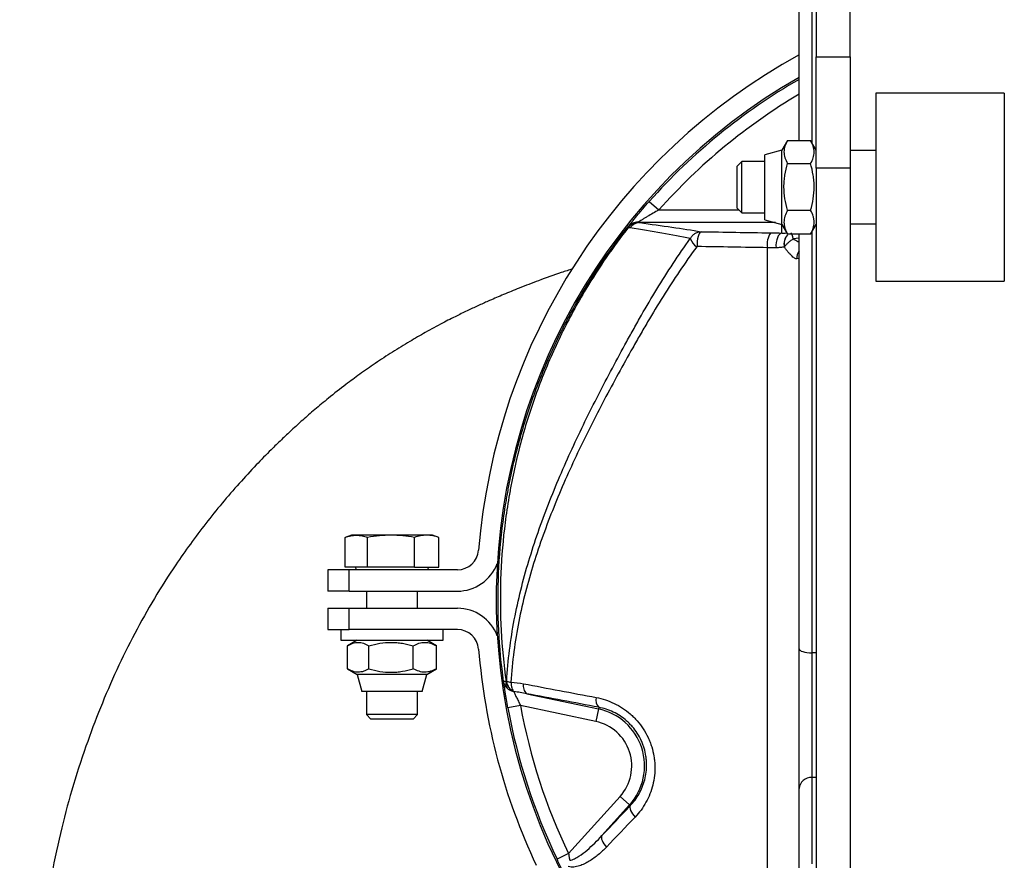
# Model space of a CAD drawing. Header units: millimetres. Extents: x 1033 to 1844, y 1147 to 1973.
# Tile 4 of 8: x 1186 to 1417, y 1491 to 1688. Entities that reach past the tile are written whole.
import ezdxf

# ---------------------------------------------------------------- set-up
doc = ezdxf.new("R2010")
doc.units = ezdxf.units.MM

msp = doc.modelspace()

# ---------------------------------------------------------------- linework, layer by layer
at = {"color": 7, "linetype": 'Continuous', "lineweight": 25}
for p, q in [((1372.59, 1727.85), (1372.59, 1679.15)), ((1380.59, 1679.15), (1380.59, 1727.85)), ((1368.59, 1659.61), (1368.59, 1721.9)), ((1372.59, 1679.15), (1380.59, 1679.15)), ((1372.59, 1653.11), (1372.59, 1679.15)), ((1380.59, 1679.15), (1380.59, 1653.11)), ((1416.59, 1670.64), (1386.59, 1670.64)), ((1386.59, 1670.64), (1386.59, 1626.64)), ((1416.59, 1670.64), (1416.59, 1626.64)), ((1365.9, 1659.61), (1364.59, 1657.34)), ((1365.9, 1659.61), (1371.28, 1659.61)), ((1372.59, 1657.34), (1371.28, 1659.61)), ((1416.59, 1659.5), (1416.65, 1659.5)), ((1364.59, 1657.34), (1360.59, 1656.27)), ((1360.59, 1648.71), (1360.59, 1656.27)), ((1364.59, 1648.72), (1364.59, 1657.34)), ((1386.59, 1657.24), (1380.59, 1657.24)), ((1355.16, 1654.64), (1354.09, 1653.57)), ((1354.09, 1646.79), (1354.09, 1653.57)), ((1360.59, 1654.64), (1355.16, 1654.64)), ((1355.16, 1646.39), (1355.16, 1654.64)), ((1365.9, 1654.21), (1371.28, 1654.21)), ((1416.59, 1655.39), (1416.65, 1655.39)), ((1380.59, 1653.11), (1372.59, 1653.11)), ((1372.59, 1653.11), (1372.59, 1388.86)), ((1380.59, 1653.11), (1380.59, 1388.86)), ((1360.59, 1641.01), (1360.59, 1648.71)), ((1364.59, 1639.94), (1364.59, 1648.72)), ((1354.09, 1643.71), (1354.09, 1646.79)), ((1355.16, 1642.64), (1355.16, 1646.39)), ((1333.52, 1645.34), (1335.76, 1643.35)), ((1416.59, 1644.53), (1416.65, 1644.53)), ((1354.09, 1643.71), (1355.16, 1642.64)), ((1355.16, 1642.64), (1360.59, 1642.64)), ((1365.9, 1643.24), (1371.28, 1643.24)), ((1360.59, 1641.01), (1364.59, 1639.94)), ((1364.59, 1639.94), (1365.9, 1637.67)), ((1371.28, 1637.67), (1372.59, 1639.94)), ((1380.59, 1640.04), (1386.59, 1640.04)), ((1371.28, 1637.67), (1365.9, 1637.67)), ((1368.59, 1540.54), (1368.59, 1637.67)), ((1416.59, 1637.78), (1416.65, 1637.78)), ((1386.59, 1626.64), (1416.59, 1626.64)), ((1263.76, 1567.16), (1262.29, 1566.63)), ((1262.29, 1559.66), (1262.29, 1566.63)), ((1264.92, 1567.16), (1263.76, 1567.16)), ((1273.04, 1567.16), (1264.92, 1567.16)), ((1267.56, 1559.66), (1267.56, 1566.63)), ((1281.37, 1567.16), (1273.04, 1567.16)), ((1278.52, 1559.66), (1278.52, 1566.63)), ((1282.76, 1567.16), (1281.37, 1567.16)), ((1284.22, 1566.63), (1282.76, 1567.16)), ((1284.22, 1566.63), (1284.09, 1566.66)), ((1284.22, 1559.66), (1284.22, 1566.63)), ((1258.26, 1559.06), (1258.26, 1554.06)), ((1263.26, 1559.06), (1258.26, 1559.06)), ((1267.56, 1559.66), (1262.29, 1559.66)), ((1263.26, 1554.06), (1263.26, 1559.06)), ((1288.57, 1559.06), (1263.26, 1559.06)), ((1264.6, 1559.66), (1264.94, 1559.06)), ((1278.52, 1559.66), (1267.56, 1559.66)), ((1278.52, 1559.66), (1284.22, 1559.66)), ((1281.57, 1559.06), (1281.92, 1559.66)), ((1263.26, 1554.06), (1258.26, 1554.06)), ((1263.26, 1554.06), (1288.57, 1554.06)), ((1267.26, 1554.06), (1267.26, 1550.06)), ((1279.26, 1550.06), (1279.26, 1554.06)), ((1258.26, 1550.06), (1258.26, 1545.06)), ((1258.26, 1550.06), (1263.26, 1550.06)), ((1263.26, 1545.06), (1263.26, 1550.06)), ((1263.26, 1550.06), (1288.57, 1550.06)), ((1258.26, 1545.06), (1263.26, 1545.06)), ((1261.26, 1545.06), (1261.26, 1542.56)), ((1288.57, 1545.06), (1263.26, 1545.06)), ((1285.26, 1542.56), (1285.26, 1545.06)), ((1261.26, 1542.56), (1285.26, 1542.56)), ((1265.14, 1542.56), (1262.87, 1541.25)), ((1262.87, 1535.87), (1262.87, 1541.25)), ((1267.85, 1535.87), (1267.85, 1541.25)), ((1278.24, 1535.87), (1278.24, 1541.25)), ((1283.65, 1541.25), (1281.38, 1542.56)), ((1283.52, 1541.32), (1283.65, 1541.25)), ((1283.65, 1535.87), (1283.65, 1541.25)), ((1368.59, 1507.81), (1368.59, 1540.54)), ((1371.59, 1539.64), (1371.59, 1510.41)), ((1262.87, 1535.87), (1265.14, 1534.56)), ((1281.38, 1534.56), (1283.65, 1535.87)), ((1283.65, 1535.87), (1283.52, 1535.81)), ((1265.14, 1534.56), (1266.21, 1530.56)), ((1281.38, 1534.56), (1265.14, 1534.56)), ((1280.31, 1530.56), (1281.38, 1534.56)), ((1280.31, 1530.56), (1266.21, 1530.56)), ((1267.26, 1530.56), (1267.26, 1525.14)), ((1279.26, 1525.14), (1279.26, 1530.56)), ((1304.8, 1530.05), (1321.59, 1526.48)), ((1303.34, 1527.29), (1300.39, 1526.75)), ((1320.97, 1523.55), (1303.34, 1527.29)), ((1321.59, 1526.48), (1320.97, 1523.55)), ((1321.67, 1526.86), (1321.59, 1526.48)), ((1267.26, 1525.14), (1268.33, 1524.06)), ((1279.26, 1525.14), (1267.26, 1525.14)), ((1278.18, 1524.06), (1279.26, 1525.14)), ((1278.18, 1524.06), (1268.33, 1524.06)), ((1371.59, 1510.41), (1371.59, 1490.22)), ((1314.61, 1492.6), (1326.67, 1506)), ((1328.9, 1503.99), (1326.67, 1506)), ((1368.59, 1487.62), (1368.59, 1507.81)), ((1328.9, 1503.99), (1322.42, 1496.8)), ((1329.07, 1503.84), (1328.9, 1503.99)), ((1314.61, 1492.6), (1311.91, 1491.3))]:
    msp.add_line(p, q, dxfattribs=at)
at = {"color": 1, "linetype": 'Continuous', "lineweight": 25}
for p, q in [((1371.59, 1720.99), (1371.59, 1659.07)), ((1335.76, 1643.35), (1354.46, 1643.35)), ((1363.06, 1640.35), (1331.26, 1640.35)), ((1364.53, 1637.92), (1364.53, 1639.96)), ((1371.59, 1638.21), (1371.59, 1539.64)), ((1368.59, 1636.7), (1367.18, 1636.54)), ((1372.59, 1539.64), (1371.59, 1539.64)), ((1372.59, 1510.41), (1371.59, 1510.41))]:
    msp.add_line(p, q, dxfattribs=at)
at = {"color": 7, "linetype": 'Continuous', "lineweight": 25, "flags": 128}
for points in [[(1345.65, 1638.23), (1345.45, 1638.13), (1345.26, 1637.91), (1345.09, 1637.56), (1344.94, 1637.11), (1344.83, 1636.58), (1344.76, 1636), (1344.72, 1635.38), (1344.73, 1634.76)], [(1364.53, 1637.92), (1364.24, 1637.82), (1363.97, 1637.6), (1363.72, 1637.26), (1363.51, 1636.82), (1363.35, 1636.3), (1363.24, 1635.71), (1363.18, 1635.1), (1363.19, 1634.48)], [(1368.59, 1540.54), (1368.65, 1540.37), (1368.82, 1540.2), (1369.1, 1540.04), (1369.47, 1539.9), (1369.92, 1539.79), (1370.44, 1539.71), (1371, 1539.65), (1371.59, 1539.64)], [(1329.07, 1503.84), (1328.98, 1503.63), (1328.96, 1503.37), (1329.01, 1503.06), (1329.13, 1502.71), (1329.32, 1502.34), (1329.56, 1501.95), (1329.86, 1501.56), (1330.21, 1501.17)], [(1322.42, 1496.8), (1322.32, 1496.59), (1322.29, 1496.32), (1322.34, 1496.01), (1322.45, 1495.67), (1322.62, 1495.29), (1322.86, 1494.91), (1323.15, 1494.52), (1323.48, 1494.13)]]:
    msp.add_lwpolyline(points, dxfattribs=at)
at = {"color": 7, "linetype": 'Continuous', "lineweight": 25}
for centre, radius, start, end in [((1438.59, 1552.06), 405.5, 97.698, 44.894), ((1438.59, 1552.06), 404.3, 97.5046, 209.5748), ((1438.59, 1552.06), 345, 92.9234, 209.5018), ((1438.59, 1552.06), 145.5, 118.7572, 175.4267), ((1438.59, 1552.06), 140.92, 119.7839, 242.073), ((1438.59, 1552.06), 140.5, 119.8823, 138.4038), ((1330.72, 1637.64), 2.8, 86.582, 141.1329), ((1331.08, 1637.32), 3.12, 93.6443, 140.8841), ((1331.36, 1637.55), 2.8, 91.9848, 146.4537), ((1329.64, 1640.56), 1.6, 226.312, 232.2171), ((1365.59, 1635.36), 4.48, 144.3279, 191.184), ((1346.75, 1637.91), 3.84, 199.1305, 236.3984), ((1320.15, 1627.3), 2.89, 234.4094, 239.3112), ((1288.57, 1564.06), 5, 270, 355.4267), ((1288.57, 1564.06), 10, 270, 339.288), ((1288.57, 1540.06), 10, 20.712, 90), ((1288.57, 1540.06), 5, 4.5733, 90), ((1438.59, 1552.06), 145.5, 184.5733, 205.2969), ((1302.18, 1532.41), 2.26, 167.1264, 208.5772), ((1303.15, 1533.38), 3.16, 188.6513, 244.2495), ((1303.17, 1533.37), 3.14, 188.3478, 244.3567), ((1302.04, 1538.01), 5.38, 249.1935, 260.0098), ((1306.29, 1531.8), 2.3, 165.783, 229.6831), ((1323.4, 1528.5), 2.38, 164.0871, 223.6183), ((1438.59, 1552.06), 140.5, 190.3773, 205.6227), ((1438.59, 1552.06), 137.5, 190.3773, 205.6227), ((1318.76, 1513.13), 13.65, 318, 78), ((1318.76, 1513.13), 10.65, 318, 78), ((1371.4, 1507.59), 2.82, 86.1913, 175.6015)]:
    msp.add_arc(centre, radius, start, end, dxfattribs=at)
at = {"color": 1, "linetype": 'Continuous', "lineweight": 25}
for centre, radius, start, end in [((1438.59, 1552.06), 137.5, 120.6033, 138.4038), ((1368.47, 1635.33), 3.41, 139.7136, 191.7323), ((1368.54, 1635.29), 3.46, 139.838, 190.8439), ((1371.18, 1632.07), 3.11, 146.63, 183.7326)]:
    msp.add_arc(centre, radius, start, end, dxfattribs=at)
at = {"color": 7, "linetype": 'Continuous', "lineweight": 25}
for points, knots in [([(1365.9, 1659.61), (1365.64, 1659.17), (1365.43, 1658.72), (1365.13, 1657.83), (1365.05, 1657.37), (1365.05, 1656.69), (1365.07, 1656.45), (1365.15, 1656), (1365.21, 1655.77), (1365.43, 1655.1), (1365.64, 1654.65), (1365.9, 1654.21)], [0, 0, 0, 0, 0.25, 0.25, 0.5, 0.5, 0.625, 0.625, 0.75, 0.75, 1, 1, 1, 1]), ([(1371.28, 1654.21), (1371.54, 1654.65), (1371.75, 1655.1), (1372.05, 1655.99), (1372.13, 1656.45), (1372.13, 1657.13), (1372.11, 1657.36), (1372.03, 1657.82), (1371.97, 1658.05), (1371.75, 1658.72), (1371.54, 1659.17), (1371.28, 1659.61)], [0, 0, 0, 0, 0.25, 0.25, 0.5, 0.5, 0.625, 0.625, 0.75, 0.75, 1, 1, 1, 1]), ([(1365.9, 1643.24), (1365.64, 1644.13), (1365.43, 1645.05), (1365.13, 1646.88), (1365.05, 1647.8), (1365.05, 1649.19), (1365.07, 1649.66), (1365.15, 1650.59), (1365.21, 1651.05), (1365.43, 1652.43), (1365.64, 1653.32), (1365.9, 1654.21)], [0, 0, 0, 0, 0.25, 0.25, 0.5, 0.5, 0.625, 0.625, 0.75, 0.75, 1, 1, 1, 1]), ([(1371.28, 1643.24), (1371.54, 1644.13), (1371.75, 1645.05), (1372.05, 1646.88), (1372.13, 1647.8), (1372.13, 1649.19), (1372.11, 1649.66), (1372.03, 1650.59), (1371.97, 1651.05), (1371.75, 1652.43), (1371.53, 1653.32), (1371.28, 1654.21)], [0, 0, 0, 0, 0.25, 0.25, 0.5, 0.5, 0.625, 0.625, 0.75, 0.75, 1, 1, 1, 1]), ([(1328.53, 1639.4), (1328.61, 1639.5), (1328.72, 1639.64), (1328.92, 1639.88), (1328.99, 1639.97), (1329.15, 1640.17), (1329.23, 1640.27), (1329.48, 1640.59), (1329.67, 1640.82), (1330.08, 1641.32), (1330.3, 1641.58), (1330.75, 1642.12), (1330.98, 1642.4), (1331.46, 1642.97), (1331.71, 1643.26), (1332.47, 1644.15), (1332.99, 1644.74), (1333.52, 1645.34)], [0, 0, 0, 0, 0.125, 0.125, 0.1875, 0.1875, 0.25, 0.25, 0.375, 0.375, 0.5, 0.5, 0.625, 0.625, 0.75, 0.75, 1, 1, 1, 1]), ([(1335.76, 1643.35), (1335.3, 1643.08), (1334.84, 1642.82), (1333.93, 1642.29), (1333.48, 1642.03), (1332.83, 1641.64), (1332.62, 1641.51), (1332.2, 1641.26), (1332, 1641.13), (1331.62, 1640.9), (1331.44, 1640.79), (1331.12, 1640.59), (1330.98, 1640.5), (1330.88, 1640.44)], [0, 0, 0, 0, 0.25, 0.25, 0.5, 0.5, 0.625, 0.625, 0.75, 0.75, 0.875, 0.875, 1, 1, 1, 1]), ([(1365.9, 1643.24), (1365.64, 1642.79), (1365.43, 1642.33), (1365.13, 1641.4), (1365.05, 1640.93), (1365.05, 1640.22), (1365.07, 1639.99), (1365.15, 1639.52), (1365.21, 1639.28), (1365.43, 1638.58), (1365.64, 1638.13), (1365.9, 1637.67)], [0, 0, 0, 0, 0.25, 0.25, 0.5, 0.5, 0.625, 0.625, 0.75, 0.75, 1, 1, 1, 1]), ([(1371.28, 1637.67), (1371.54, 1638.13), (1371.75, 1638.58), (1372.05, 1639.51), (1372.13, 1639.98), (1372.13, 1640.69), (1372.11, 1640.93), (1372.03, 1641.4), (1371.97, 1641.63), (1371.75, 1642.33), (1371.54, 1642.79), (1371.28, 1643.24)], [0, 0, 0, 0, 0.25, 0.25, 0.5, 0.5, 0.625, 0.625, 0.75, 0.75, 1, 1, 1, 1]), ([(1343.12, 1636.65), (1341.01, 1637.07), (1338.78, 1637.48), (1334.09, 1638.3), (1331.62, 1638.7), (1329.03, 1639.1)], [0, 0, 0, 0, 0.5, 0.5, 1, 1, 1, 1]), ([(1343.12, 1636.65), (1343.25, 1636.88), (1343.4, 1637.1), (1343.76, 1637.49), (1343.96, 1637.65), (1344.4, 1637.93), (1344.64, 1638.04), (1345.13, 1638.19), (1345.39, 1638.23), (1345.65, 1638.23)], [0, 0, 0, 0, 0.25, 0.25, 0.5, 0.5, 0.75, 0.75, 1, 1, 1, 1]), ([(1366.66, 1637.96), (1366.69, 1637.95), (1366.72, 1637.9), (1366.8, 1637.76), (1366.84, 1637.67), (1366.93, 1637.42), (1366.98, 1637.27), (1367.05, 1637.02), (1367.08, 1636.93), (1367.13, 1636.74), (1367.16, 1636.64), (1367.18, 1636.54)], [0, 0, 0, 0, 0.25, 0.25, 0.5, 0.5, 0.75, 0.75, 0.875, 0.875, 1, 1, 1, 1]), ([(1300.13, 1532.99), (1300.39, 1537.91), (1301.01, 1542.69), (1302.79, 1552.04), (1303.94, 1556.62), (1306.65, 1565.63), (1308.2, 1570.06), (1310.77, 1576.64), (1311.66, 1578.82), (1313.51, 1583.15), (1314.46, 1585.29), (1317.4, 1591.68), (1319.46, 1595.89), (1323.74, 1604.24), (1325.95, 1608.38), (1328.79, 1613.53), (1329.36, 1614.56), (1330.51, 1616.62), (1331.09, 1617.65), (1332.84, 1620.72), (1334.04, 1622.75), (1337.75, 1628.8), (1340.35, 1632.77), (1343.12, 1636.65)], [0, 0, 0, 0, 0.125, 0.125, 0.25, 0.25, 0.375, 0.375, 0.4375, 0.4375, 0.5, 0.5, 0.625, 0.625, 0.75, 0.75, 0.78125, 0.78125, 0.8125, 0.8125, 0.875, 0.875, 1, 1, 1, 1]), ([(1365.14, 1634.64), (1365.25, 1634.81), (1365.38, 1634.98), (1365.68, 1635.32), (1365.85, 1635.49), (1366.21, 1635.82), (1366.39, 1635.98), (1366.68, 1636.2), (1366.78, 1636.27), (1366.98, 1636.41), (1367.09, 1636.48), (1367.18, 1636.54)], [0, 0, 0, 0, 0.25, 0.25, 0.5, 0.5, 0.75, 0.75, 0.875, 0.875, 1, 1, 1, 1]), ([(1344.62, 1634.71), (1341.85, 1630.91), (1339.24, 1627.03), (1335.51, 1621.11), (1334.31, 1619.12), (1332.54, 1616.11), (1331.96, 1615.1), (1330.8, 1613.09), (1330.23, 1612.08), (1327.36, 1607.02), (1325.13, 1602.96), (1320.81, 1594.76), (1318.72, 1590.63), (1315.75, 1584.34), (1314.78, 1582.23), (1312.91, 1577.98), (1312, 1575.83), (1309.4, 1569.36), (1307.81, 1564.99), (1305.05, 1556.1), (1303.87, 1551.58), (1302.04, 1542.33), (1301.39, 1537.6), (1301.1, 1532.72)], [0, 0, 0, 0, 0.125, 0.125, 0.1875, 0.1875, 0.21875, 0.21875, 0.25, 0.25, 0.375, 0.375, 0.5, 0.5, 0.5625, 0.5625, 0.625, 0.625, 0.75, 0.75, 0.875, 0.875, 1, 1, 1, 1]), ([(1344.73, 1634.76), (1344.71, 1634.76), (1344.7, 1634.76), (1344.68, 1634.75), (1344.67, 1634.75), (1344.65, 1634.74), (1344.64, 1634.73), (1344.63, 1634.72), (1344.63, 1634.72), (1344.62, 1634.71)], [0, 0, 0, 0, 0.0000511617, 0.0000511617, 0.0000511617, 0.0001040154, 0.0001040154, 0.0001040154, 0.0001299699, 0.0001299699, 0.0001299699, 0.0001299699]), ([(1365.13, 1634.64), (1364.84, 1634.59), (1364.53, 1634.55), (1363.89, 1634.5), (1363.55, 1634.48), (1363.19, 1634.48)], [0, 0, 0, 0, 0.5, 0.5, 1, 1, 1, 1]), ([(1368.08, 1631.87), (1368.01, 1631.85), (1367.92, 1631.86), (1367.73, 1631.92), (1367.63, 1631.97), (1367.41, 1632.11), (1367.29, 1632.2), (1367.04, 1632.41), (1366.91, 1632.53), (1366.65, 1632.79), (1366.51, 1632.93), (1366.24, 1633.23), (1366.1, 1633.39), (1365.82, 1633.72), (1365.69, 1633.9), (1365.41, 1634.26), (1365.27, 1634.45), (1365.14, 1634.64)], [0, 0, 0, 0, 0.125, 0.125, 0.25, 0.25, 0.375, 0.375, 0.5, 0.5, 0.625, 0.625, 0.75, 0.75, 0.875, 0.875, 1, 1, 1, 1]), ([(1315.6, 1629.54), (1314.7, 1629.25), (1312, 1628.37), (1307.82, 1626.86), (1303.31, 1625.13), (1299.49, 1623.57), (1296.37, 1622.23), (1293.64, 1621.01), (1291.1, 1619.82), (1288.24, 1618.44), (1284.86, 1616.71), (1281.17, 1614.71), (1277.25, 1612.45), (1273.33, 1610.04), (1269.43, 1607.48), (1265.8, 1604.94), (1262.15, 1602.24), (1258.63, 1599.47), (1255.27, 1596.68), (1252.39, 1594.18), (1249.79, 1591.82), (1247.33, 1589.5), (1244.56, 1586.8), (1241.25, 1583.42), (1237.4, 1579.25), (1233.46, 1574.69), (1229.64, 1569.95), (1226.02, 1565.13), (1221.95, 1559.31), (1217.53, 1552.37), (1212.93, 1544.16), (1208.71, 1535.62), (1204.92, 1526.81), (1201.38, 1517.39), (1198.22, 1507.59), (1195.45, 1497.1), (1193.21, 1486.29), (1191.76, 1476.75), (1190.92, 1469.11), (1190.48, 1463.97), (1190.21, 1459.7), (1190.03, 1455.55), (1189.9, 1450.62), (1189.91, 1444.05), (1190.21, 1436.24), (1190.94, 1427.65), (1191.88, 1420.14), (1192.73, 1415.55), (1193.06, 1413.77)], [0, 0, 0, 0, 0.010385, 0.03114, 0.049181, 0.06395, 0.077176, 0.087278, 0.097513, 0.108805, 0.12306, 0.14042, 0.156305, 0.174222, 0.192283, 0.208838, 0.223828, 0.243134, 0.258785, 0.272605, 0.285627, 0.297835, 0.310183, 0.328646, 0.350265, 0.37293, 0.395366, 0.417553, 0.43947, 0.473838, 0.508532, 0.543563, 0.579329, 0.614516, 0.654218, 0.692856, 0.734388, 0.776273, 0.799416, 0.819003, 0.832964, 0.846485, 0.864489, 0.886888, 0.91804, 0.949616, 0.980443, 1, 1, 1, 1]), ([(1299.4, 1532.88), (1298.85, 1536.88), (1298.48, 1540.87), (1298.07, 1548.84), (1298.04, 1552.82), (1298.3, 1560.77), (1298.61, 1564.74), (1299.31, 1570.68), (1299.59, 1572.66), (1300.08, 1575.63), (1300.25, 1576.62), (1300.61, 1578.6), (1300.81, 1579.59), (1301.83, 1584.52), (1302.81, 1588.41), (1305.09, 1596.05), (1306.39, 1599.81), (1309.3, 1607.2), (1310.91, 1610.84), (1314.45, 1617.99), (1316.38, 1621.5), (1318.47, 1624.95)], [0, 0, 0, 0, 0.125, 0.125, 0.25, 0.25, 0.375, 0.375, 0.4375, 0.4375, 0.46875, 0.46875, 0.5, 0.5, 0.625, 0.625, 0.75, 0.75, 0.875, 0.875, 1, 1, 1, 1]), ([(1318.68, 1624.81), (1316.61, 1621.37), (1314.71, 1617.85), (1311.21, 1610.71), (1309.62, 1607.07), (1306.75, 1599.68), (1305.47, 1595.93), (1303.23, 1588.3), (1302.27, 1584.42), (1301.26, 1579.5), (1301.07, 1578.51), (1300.72, 1576.54), (1300.55, 1575.55), (1300.07, 1572.59), (1299.8, 1570.62), (1299.11, 1564.68), (1298.82, 1560.72), (1298.58, 1552.8), (1298.62, 1548.83), (1299.04, 1540.88), (1299.42, 1536.9), (1299.98, 1532.92)], [0, 0, 0, 0, 0.125, 0.125, 0.25, 0.25, 0.375, 0.375, 0.5, 0.5, 0.53125, 0.53125, 0.5625, 0.5625, 0.625, 0.625, 0.75, 0.75, 0.875, 0.875, 1, 1, 1, 1]), ([(1262.29, 1566.63), (1262.73, 1566.79), (1263.17, 1566.93), (1264.05, 1567.11), (1264.48, 1567.16), (1264.92, 1567.16)], [0, 0, 0, 0, 0.5, 0.5, 1, 1, 1, 1]), ([(1264.92, 1567.16), (1265.36, 1567.16), (1265.8, 1567.11), (1266.68, 1566.93), (1267.12, 1566.79), (1267.56, 1566.63)], [0, 0, 0, 0, 0.5, 0.5, 1, 1, 1, 1]), ([(1273.04, 1567.16), (1272.12, 1567.16), (1271.21, 1567.11), (1269.38, 1566.93), (1268.47, 1566.79), (1267.56, 1566.63)], [0, 0, 0, 0, 0.5, 0.5, 1, 1, 1, 1]), ([(1278.52, 1566.63), (1277.61, 1566.79), (1276.7, 1566.93), (1274.87, 1567.11), (1273.95, 1567.16), (1273.04, 1567.16)], [0, 0, 0, 0, 0.5, 0.5, 1, 1, 1, 1]), ([(1281.37, 1567.16), (1280.9, 1567.16), (1280.42, 1567.11), (1279.47, 1566.93), (1279, 1566.79), (1278.52, 1566.63)], [0, 0, 0, 0, 0.5, 0.5, 1, 1, 1, 1]), ([(1284.22, 1566.63), (1283.75, 1566.79), (1283.27, 1566.93), (1282.32, 1567.11), (1281.85, 1567.16), (1281.37, 1567.16)], [0, 0, 0, 0, 0.5, 0.5, 1, 1, 1, 1]), ([(1262.87, 1541.25), (1263.28, 1541.5), (1263.69, 1541.7), (1264.51, 1541.98), (1264.93, 1542.06), (1265.57, 1542.06), (1265.78, 1542.04), (1266.2, 1541.96), (1266.41, 1541.91), (1267.04, 1541.7), (1267.45, 1541.5), (1267.85, 1541.25)], [0, 0, 0, 0, 0.25, 0.25, 0.5, 0.5, 0.625, 0.625, 0.75, 0.75, 1, 1, 1, 1]), ([(1267.85, 1541.25), (1268.7, 1541.5), (1269.56, 1541.7), (1271.3, 1541.98), (1272.17, 1542.06), (1273.49, 1542.06), (1273.93, 1542.04), (1274.81, 1541.96), (1275.25, 1541.91), (1276.55, 1541.7), (1277.4, 1541.49), (1278.24, 1541.25)], [0, 0, 0, 0, 0.25, 0.25, 0.5, 0.5, 0.625, 0.625, 0.75, 0.75, 1, 1, 1, 1]), ([(1278.24, 1541.25), (1278.69, 1541.5), (1279.13, 1541.7), (1280.03, 1541.98), (1280.48, 1542.06), (1281.17, 1542.06), (1281.4, 1542.04), (1281.86, 1541.96), (1282.08, 1541.91), (1282.76, 1541.7), (1283.21, 1541.5), (1283.65, 1541.25)], [0, 0, 0, 0, 0.25, 0.25, 0.5, 0.5, 0.625, 0.625, 0.75, 0.75, 1, 1, 1, 1]), ([(1267.85, 1535.87), (1267.45, 1535.63), (1267.04, 1535.43), (1266.21, 1535.15), (1265.79, 1535.07), (1265.15, 1535.07), (1264.94, 1535.09), (1264.52, 1535.16), (1264.31, 1535.21), (1263.69, 1535.43), (1263.28, 1535.63), (1262.87, 1535.87)], [0, 0, 0, 0, 0.25, 0.25, 0.5, 0.5, 0.625, 0.625, 0.75, 0.75, 1, 1, 1, 1]), ([(1267.85, 1535.87), (1268.7, 1535.63), (1269.56, 1535.42), (1271.3, 1535.14), (1272.17, 1535.07), (1273.49, 1535.07), (1273.93, 1535.09), (1274.81, 1535.16), (1275.25, 1535.22), (1276.55, 1535.43), (1277.4, 1535.63), (1278.24, 1535.87)], [0, 0, 0, 0, 0.25, 0.25, 0.5, 0.5, 0.625, 0.625, 0.75, 0.75, 1, 1, 1, 1]), ([(1283.65, 1535.87), (1283.21, 1535.63), (1282.76, 1535.43), (1281.86, 1535.15), (1281.41, 1535.07), (1280.72, 1535.07), (1280.49, 1535.09), (1280.03, 1535.16), (1279.81, 1535.21), (1279.13, 1535.43), (1278.69, 1535.63), (1278.24, 1535.87)], [0, 0, 0, 0, 0.25, 0.25, 0.5, 0.5, 0.625, 0.625, 0.75, 0.75, 1, 1, 1, 1]), ([(1299.98, 1532.92), (1299.79, 1532.9), (1299.65, 1532.89), (1299.51, 1532.88), (1299.47, 1532.87), (1299.43, 1532.88), (1299.42, 1532.88), (1299.41, 1532.88), (1299.41, 1532.88), (1299.4, 1532.88)], [0, 0, 0, 0, 0.5, 0.5, 0.75, 0.75, 0.875, 0.875, 1, 1, 1, 1]), ([(1300.2, 1531.33), (1299.98, 1531.54), (1299.8, 1531.78), (1299.6, 1532.17), (1299.55, 1532.31), (1299.48, 1532.52), (1299.46, 1532.59), (1299.43, 1532.74), (1299.41, 1532.81), (1299.4, 1532.88)], [0, 0, 0, 0, 0.5, 0.5, 0.75, 0.75, 0.875, 0.875, 1, 1, 1, 1]), ([(1300.39, 1526.75), (1300.27, 1527.4), (1300.16, 1528.04), (1300, 1528.98), (1299.95, 1529.28), (1299.85, 1529.87), (1299.81, 1530.16), (1299.72, 1530.7), (1299.68, 1530.97), (1299.61, 1531.46), (1299.57, 1531.69), (1299.51, 1532.1), (1299.49, 1532.29), (1299.44, 1532.62), (1299.42, 1532.77), (1299.4, 1532.88)], [0, 0, 0, 0, 0.25, 0.25, 0.375, 0.375, 0.5, 0.5, 0.625, 0.625, 0.75, 0.75, 0.875, 0.875, 1, 1, 1, 1]), ([(1300.06, 1532.92), (1300.07, 1532.92), (1300.08, 1532.92), (1300.09, 1532.93), (1300.1, 1532.94), (1300.11, 1532.94), (1300.12, 1532.95), (1300.12, 1532.96), (1300.12, 1532.96), (1300.12, 1532.97), (1300.13, 1532.97), (1300.13, 1532.98), (1300.13, 1532.99)], [0, 0, 0, 0, 0.0000651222, 0.0000651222, 0.0000651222, 0.0001084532, 0.0001084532, 0.0001084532, 0.0001324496, 0.0001324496, 0.0001324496, 0.000150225, 0.000150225, 0.000150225, 0.000150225]), ([(1301.78, 1530.54), (1301.48, 1530.59), (1301.19, 1530.68), (1300.66, 1530.95), (1300.41, 1531.12), (1300.2, 1531.33)], [0, 0, 0, 0, 0.5, 0.5, 1, 1, 1, 1]), ([(1301.1, 1532.72), (1301.12, 1532.47), (1301.14, 1532.24), (1301.22, 1531.79), (1301.27, 1531.58), (1301.4, 1531.2), (1301.47, 1531.03), (1301.63, 1530.75), (1301.71, 1530.63), (1301.81, 1530.54)], [0, 0, 0, 0, 0.25, 0.25, 0.5, 0.5, 0.75, 0.75, 1, 1, 1, 1]), ([(1301.78, 1530.54), (1301.84, 1530.41), (1301.92, 1530.22), (1302.13, 1529.75), (1302.26, 1529.48), (1302.47, 1529.04), (1302.54, 1528.89), (1302.69, 1528.58), (1302.77, 1528.42), (1303, 1527.94), (1303.17, 1527.62), (1303.34, 1527.29)], [0, 0, 0, 0, 0.25, 0.25, 0.5, 0.5, 0.625, 0.625, 0.75, 0.75, 1, 1, 1, 1]), ([(1321.11, 1529.15), (1322.54, 1528.88), (1323.93, 1528.43), (1325.95, 1527.46), (1326.62, 1527.08), (1327.88, 1526.25), (1328.49, 1525.8), (1329.35, 1525.05), (1329.63, 1524.78), (1330.18, 1524.24), (1330.44, 1523.96), (1331.21, 1523.08), (1331.68, 1522.46), (1332.52, 1521.17), (1332.9, 1520.49), (1333.4, 1519.44), (1333.56, 1519.08), (1333.84, 1518.35), (1333.96, 1517.99), (1334.3, 1516.89), (1334.48, 1516.14), (1334.67, 1515.01), (1334.72, 1514.63), (1334.79, 1513.87), (1334.81, 1513.49), (1334.84, 1512.36), (1334.81, 1511.61), (1334.65, 1510.12), (1334.51, 1509.38), (1333.98, 1507.23), (1333.44, 1505.89), (1332.04, 1503.35), (1331.19, 1502.2), (1330.21, 1501.17)], [0, 0, 0, 0, 0.125, 0.125, 0.1875, 0.1875, 0.25, 0.25, 0.28125, 0.28125, 0.3125, 0.3125, 0.375, 0.375, 0.4375, 0.4375, 0.46875, 0.46875, 0.5, 0.5, 0.5625, 0.5625, 0.59375, 0.59375, 0.625, 0.625, 0.6875, 0.6875, 0.75, 0.75, 0.875, 0.875, 1, 1, 1, 1]), ([(1329.07, 1503.84), (1329.86, 1504.66), (1330.55, 1505.58), (1331.69, 1507.63), (1332.14, 1508.72), (1332.59, 1510.47), (1332.71, 1511.07), (1332.85, 1512.29), (1332.89, 1512.9), (1332.88, 1513.83), (1332.86, 1514.14), (1332.81, 1514.77), (1332.77, 1515.09), (1332.63, 1516.03), (1332.49, 1516.65), (1332.22, 1517.57), (1332.12, 1517.87), (1331.89, 1518.48), (1331.77, 1518.78), (1331.36, 1519.66), (1331.05, 1520.23), (1330.36, 1521.31), (1329.97, 1521.83), (1329.34, 1522.57), (1329.12, 1522.81), (1328.66, 1523.26), (1328.43, 1523.48), (1327.72, 1524.11), (1327.22, 1524.49), (1326.18, 1525.17), (1325.63, 1525.48), (1323.97, 1526.28), (1322.83, 1526.64), (1321.67, 1526.86)], [0, 0, 0, 0, 0.125, 0.125, 0.25, 0.25, 0.3125, 0.3125, 0.375, 0.375, 0.40625, 0.40625, 0.4375, 0.4375, 0.5, 0.5, 0.53125, 0.53125, 0.5625, 0.5625, 0.625, 0.625, 0.6875, 0.6875, 0.71875, 0.71875, 0.75, 0.75, 0.8125, 0.8125, 0.875, 0.875, 1, 1, 1, 1]), ([(1314.87, 1491.03), (1315.07, 1491.05), (1315.26, 1491.1), (1315.64, 1491.22), (1315.82, 1491.3), (1316.36, 1491.56), (1316.71, 1491.76), (1317.71, 1492.41), (1318.34, 1492.91), (1319.56, 1493.95), (1320.16, 1494.49), (1321.31, 1495.62), (1321.87, 1496.2), (1322.42, 1496.8)], [0, 0, 0, 0, 0.0625, 0.0625, 0.125, 0.125, 0.25, 0.25, 0.5, 0.5, 0.75, 0.75, 1, 1, 1, 1]), ([(1323.48, 1494.13), (1322.87, 1493.5), (1322.24, 1492.9), (1321.24, 1492.07), (1320.9, 1491.8), (1320.2, 1491.29), (1319.84, 1491.04), (1319.1, 1490.6), (1318.73, 1490.39), (1317.95, 1490.02), (1317.55, 1489.86), (1316.93, 1489.66), (1316.72, 1489.61), (1316.29, 1489.52), (1316.08, 1489.48), (1315.64, 1489.44), (1315.43, 1489.44), (1314.98, 1489.46), (1314.76, 1489.49), (1314.54, 1489.55)], [0, 0, 0, 0, 0.25, 0.25, 0.375, 0.375, 0.5, 0.5, 0.625, 0.625, 0.75, 0.75, 0.8125, 0.8125, 0.875, 0.875, 0.9375, 0.9375, 1, 1, 1, 1]), ([(1314.61, 1492.6), (1314.65, 1492.33), (1314.69, 1492.07), (1314.78, 1491.54), (1314.82, 1491.28), (1314.87, 1491.03)], [0, 0, 0, 0, 0.5, 0.5, 1, 1, 1, 1]), ([(1313.11, 1488.85), (1312.92, 1489.24), (1312.72, 1489.64), (1312.31, 1490.46), (1312.11, 1490.88), (1311.91, 1491.3)], [0, 0, 0, 0, 0.5, 0.5, 1, 1, 1, 1])]:
    msp.add_open_spline(points, degree=3, knots=knots, dxfattribs=at)
for points in [[(1330.88, 1640.44), (1330.98, 1640.39), (1331.11, 1640.36), (1331.26, 1640.35)], [(1331.26, 1640.35), (1336.55, 1639.65), (1341.33, 1638.95), (1345.65, 1638.23)], [(1318.47, 1624.95), (1321.53, 1629.98), (1324.88, 1634.8), (1328.53, 1639.4)], [(1328.66, 1639.29), (1325.03, 1634.68), (1321.7, 1629.85), (1318.68, 1624.81)], [(1329.03, 1639.1), (1328.87, 1639.12), (1328.75, 1639.19), (1328.66, 1639.29)], [(1345.65, 1638.23), (1351.03, 1638.14), (1356.47, 1638.05), (1361.95, 1637.97)], [(1361.95, 1637.97), (1362.85, 1637.96), (1363.71, 1637.94), (1364.53, 1637.92)], [(1361.19, 1634.49), (1355.66, 1634.57), (1350.17, 1634.66), (1344.73, 1634.76)], [(1363.19, 1634.48), (1362.56, 1634.49), (1361.89, 1634.49), (1361.19, 1634.49)], [(1365.14, 1634.64), (1365.14, 1634.64), (1365.14, 1634.64), (1365.13, 1634.64)], [(1368.59, 1632.06), (1368.59, 1632), (1368.42, 1631.93), (1368.08, 1631.87)], [(1299.98, 1532.92), (1300, 1532.9), (1300.01, 1532.9), (1300.03, 1532.91)], [(1300.03, 1532.91), (1300.04, 1532.91), (1300.05, 1532.91), (1300.06, 1532.92)], [(1301.1, 1532.72), (1302.09, 1532.67), (1303.07, 1532.55), (1304.06, 1532.36)], [(1304.06, 1532.36), (1309.66, 1531.32), (1315.35, 1530.25), (1321.11, 1529.15)], [(1301.81, 1530.54), (1301.8, 1530.54), (1301.79, 1530.54), (1301.78, 1530.54)], [(1304.8, 1530.05), (1303.8, 1530.25), (1302.81, 1530.42), (1301.81, 1530.54)], [(1321.67, 1526.86), (1315.97, 1527.95), (1310.34, 1529.01), (1304.8, 1530.05)], [(1322.42, 1496.8), (1324.63, 1499.13), (1326.85, 1501.48), (1329.07, 1503.84)], [(1330.21, 1501.17), (1327.96, 1498.81), (1325.71, 1496.47), (1323.48, 1494.13)]]:
    msp.add_open_spline(points, degree=3, dxfattribs=at)
at = {"color": 1, "linetype": 'Continuous', "lineweight": 25}
for points, knots in [([(1364.53, 1637.92), (1364.67, 1637.91), (1365.11, 1637.9), (1365.49, 1637.92), (1365.75, 1637.94)], [0, 0, 0, 0, 0.312704, 1, 1, 1, 1]), ([(1367.18, 1636.54), (1367.24, 1636.51), (1367.34, 1636.45), (1367.81, 1636.2), (1368.22, 1636.01), (1368.59, 1635.84)], [0, 0, 0, 0, 0.121884, 0.199327, 1, 1, 1, 1]), ([(1361.19, 1478.93), (1361.19, 1481.2), (1361.19, 1499.54), (1361.19, 1534.63), (1361.19, 1584.2), (1361.19, 1617.72), (1361.19, 1634.49)], [0, 0, 0, 0, 0.043991, 0.355388, 0.677677, 1, 1, 1, 1])]:
    msp.add_open_spline(points, degree=3, knots=knots, dxfattribs=at)

doc.saveas('drawing.dxf')
